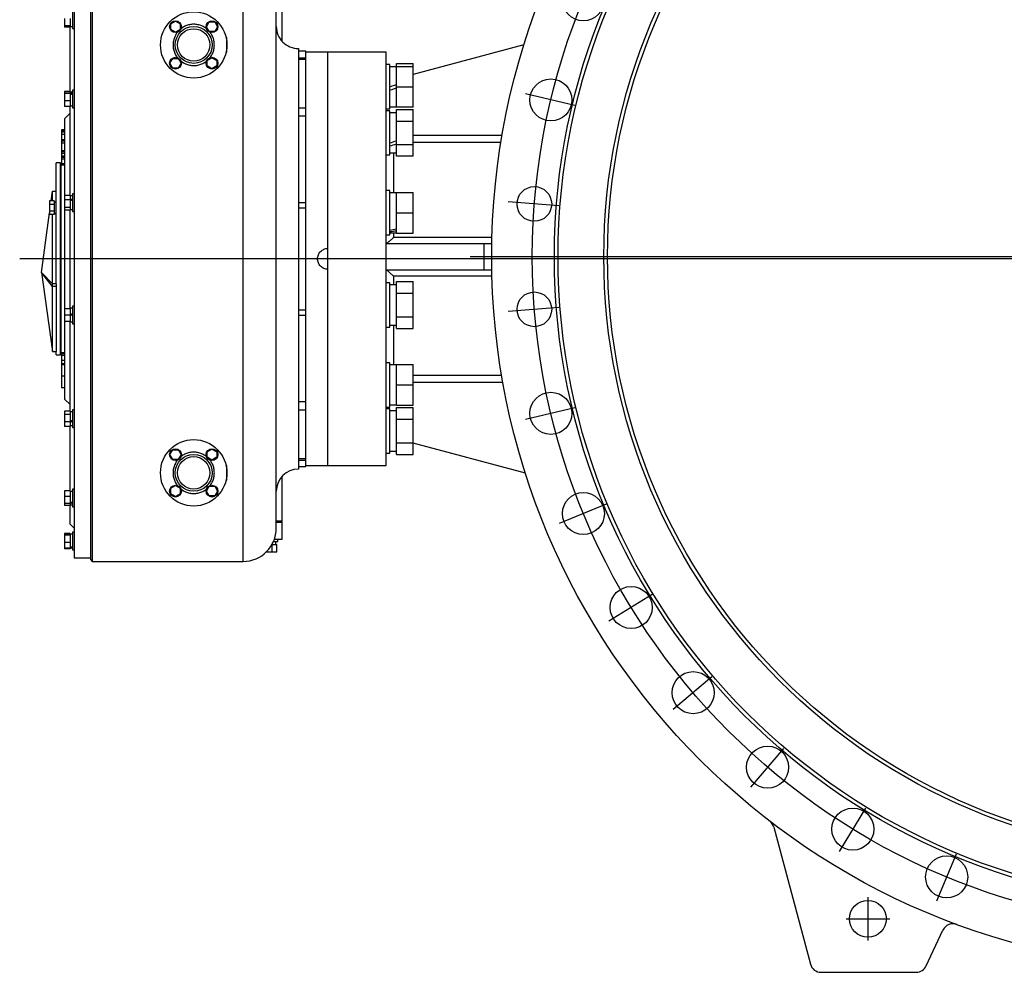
# Model space of a CAD drawing. Extents: x 881 to 5487, y -2816 to 411.
# Tile 7 of 11: x 1005 to 2340, y -1553 to -262. Entities that reach past the tile are written whole.
import ezdxf

# ---------------------------------------------------------------- set-up
doc = ezdxf.new("R2010")
doc.units = 0
doc.layers.get('0').update_dxf_attribs({"linetype": 'CONTINUOUS'})

msp = doc.modelspace()

# ---------------------------------------------------------------- linework, layer by layer
at = {"color": 7, "linetype": 'CONTINUOUS'}
for p, q in [((1079.3, -181.2), (1079.3, -586.2)), ((1101.3, -178.7), (1101.3, -993.7)), ((1103.8, -176.2), (1103.8, -996.2)), ((1361.3, -291.6), (1361.3, -231.2)), ((1076.8, -249.9), (1076.8, -266.5)), ((1066.2, -260.6), (1066.2, -270.2)), ((1073.7, -260.6), (1073.7, -270.2)), ((1076.8, -266.5), (1076.8, -273.9)), ((1210.1, -267.7), (1216.6, -264)), ((1216.6, -264), (1223.1, -267.7)), ((1258.6, -271.5), (1262.3, -265)), ((1262.3, -265), (1269.8, -265)), ((1269.8, -265), (1273.6, -271.5)), ((1073.7, -270.2), (1066.2, -270.2)), ((1066.2, -270.2), (1066.2, -271.5)), ((1073.7, -271.5), (1066.2, -271.5)), ((1066.2, -271.5), (1066.2, -272)), ((1073.3, -272), (1066.2, -272)), ((1073.3, -271.5), (1073.3, -359.5)), ((1073.7, -270.2), (1073.7, -270.6)), ((1073.7, -270.6), (1073.7, -271.1)), ((1073.7, -271.1), (1076.8, -271.1)), ((1073.7, -271.1), (1073.7, -271.5)), ((1076.8, -273.9), (1079.3, -273.9)), ((1210.1, -275.2), (1210.1, -267.7)), ((1216.6, -279), (1210.1, -275.2)), ((1223.1, -275.2), (1216.6, -279)), ((1223.1, -267.7), (1223.1, -275.2)), ((1262.3, -278), (1258.6, -271.5)), ((1269.8, -278), (1262.3, -278)), ((1273.6, -271.5), (1269.8, -278)), ((1286.3, -286.2), (1285.2, -286.2)), ((1286.3, -296.2), (1286.3, -286.2)), ((1285.2, -306.2), (1286.3, -306.2)), ((1286.3, -306.2), (1286.3, -296.2)), ((1393.3, -304.9), (1383.3, -304.9)), ((1423.3, -306.2), (1393.3, -306.2)), ((1502.3, -306.2), (1423.3, -306.2)), ((1423.3, -866.2), (1423.3, -306.2)), ((1502.3, -866.2), (1502.3, -306.2)), ((1689, -296.2), (1538.8, -336.4)), ((1209.1, -321), (1212.8, -314.5)), ((1212.8, -314.5), (1220.3, -314.5)), ((1220.3, -314.5), (1224.1, -321)), ((1259.6, -317.2), (1266.1, -313.5)), ((1259.6, -324.7), (1259.6, -317.2)), ((1266.1, -313.5), (1272.6, -317.2)), ((1272.6, -317.2), (1272.6, -324.7)), ((1383.3, -313.5), (1393.3, -313.5)), ((1383.3, -315.4), (1393.3, -315.4)), ((1212.8, -327.5), (1209.1, -321)), ((1220.3, -327.5), (1212.8, -327.5)), ((1224.1, -321), (1220.3, -327.5)), ((1266.1, -328.5), (1259.6, -324.7)), ((1272.6, -324.7), (1266.1, -328.5)), ((1507.3, -322.9), (1502.3, -322.9)), ((1507.3, -382.9), (1507.3, -322.9)), ((1516.3, -325.7), (1507.3, -325.7)), ((1516.3, -321.2), (1538.8, -321.2)), ((1516.3, -325.4), (1516.3, -321.2)), ((1516.3, -352.9), (1516.3, -325.4)), ((1516.3, -325.4), (1538.8, -325.4)), ((1538.8, -325.4), (1538.8, -321.2)), ((1538.8, -352.9), (1538.8, -325.4)), ((1073.3, -359.2), (1066.2, -359.2)), ((1066.2, -359.2), (1066.2, -359.5)), ((1066.2, -359.5), (1073.7, -359.5)), ((1066.2, -359.5), (1066.2, -362.2)), ((1073.7, -359.5), (1073.7, -360.3)), ((1076.8, -360.3), (1073.7, -360.3)), ((1073.7, -360.3), (1073.7, -361.3)), ((1079.3, -357.5), (1076.8, -357.5)), ((1076.8, -357.5), (1076.8, -378)), ((1516.3, -352.9), (1538.8, -352.9)), ((1516.3, -380.4), (1516.3, -352.9)), ((1538.8, -380.4), (1538.8, -352.9)), ((1073.7, -362.2), (1066.2, -362.2)), ((1066.2, -362.2), (1066.2, -372.2)), ((1073.7, -372.2), (1066.2, -372.2)), ((1066.2, -372.2), (1066.2, -379.6)), ((1073.7, -361.3), (1073.7, -362.2)), ((1073.7, -362.2), (1073.7, -365.4)), ((1073.7, -365.4), (1073.7, -369)), ((1073.7, -369), (1073.7, -372.2)), ((1073.7, -372.2), (1073.7, -379.6)), ((1066.2, -379.6), (1066.2, -379.8)), ((1073.7, -379.6), (1066.2, -379.6)), ((1073.3, -379.8), (1066.2, -379.8)), ((1073.3, -379.6), (1073.3, -499.8)), ((1073.7, -378.7), (1076.8, -378.7)), ((1076.8, -378), (1076.8, -381.5)), ((1076.8, -381.5), (1079.3, -381.5)), ((1383.3, -381.7), (1393.3, -381.7)), ((1502.3, -382.9), (1507.3, -382.9)), ((1507.3, -385.4), (1502.3, -385.4)), ((1507.3, -380.2), (1516.3, -380.2)), ((1507.3, -389.5), (1507.3, -385.4)), ((1538.8, -380.4), (1516.3, -380.4)), ((1516.3, -383.7), (1538.8, -383.7)), ((1516.3, -399.6), (1516.3, -383.7)), ((1538.8, -399.6), (1538.8, -383.7)), ((1073.3, -389.2), (1066.3, -396.2)), ((1066.3, -396.2), (1066.3, -499.8)), ((1393.3, -393), (1383.3, -393)), ((1516.3, -388.2), (1507.3, -388.2)), ((1507.3, -445.4), (1507.3, -389.5)), ((1516.3, -431.3), (1516.3, -399.6)), ((1516.3, -399.6), (1538.8, -399.6)), ((1538.8, -431.3), (1538.8, -399.6)), ((1064.3, -411.1), (1062.3, -411.1)), ((1062.3, -411.1), (1064.3, -411.1)), ((1062.3, -412.1), (1066.3, -412.1)), ((1062.3, -412.1), (1062.3, -414)), ((1066.3, -411.1), (1064.3, -411.1)), ((1062.3, -414), (1066.3, -414)), ((1062.3, -414), (1062.3, -417)), ((1062.3, -417), (1066.3, -417)), ((1062.3, -417), (1062.3, -424.6)), ((1062.3, -424.6), (1066.3, -424.6)), ((1062.3, -424.6), (1062.3, -426.2)), ((1062.3, -426.2), (1066.3, -426.2)), ((1062.3, -426.2), (1062.3, -429.1)), ((1062.3, -429.1), (1066.3, -429.1)), ((1062.3, -429.1), (1062.3, -439.1)), ((1062.3, -439.1), (1066.3, -439.1)), ((1062.3, -439.1), (1062.3, -440.7)), ((1516.3, -431.3), (1538.8, -431.3)), ((1516.3, -447.2), (1516.3, -431.3)), ((1538.8, -447.2), (1538.8, -431.3)), ((1062.3, -440.7), (1066.3, -440.7)), ((1062.3, -440.7), (1062.3, -443.6)), ((1066.3, -443.6), (1062.3, -443.6)), ((1066.3, -446.9), (1062.3, -446.9)), ((1062.3, -447.4), (1066.3, -447.4)), ((1062.3, -447.6), (1062.3, -448.2)), ((1062.3, -448.2), (1066.3, -448.2)), ((1062.3, -448.2), (1062.3, -450.9)), ((1066.3, -450.9), (1062.3, -450.9)), ((1062.3, -450.9), (1062.3, -456.8)), ((1502.3, -445.4), (1507.3, -445.4)), ((1507.3, -442.7), (1516.3, -442.7)), ((1538.8, -447.2), (1516.3, -447.2)), ((1060.8, -456.2), (1054.8, -456.2)), ((1054.8, -619.9), (1054.8, -456.2)), ((1060.8, -716.2), (1060.8, -456.2)), ((1066.3, -459.2), (1061.3, -459.2)), ((1061.3, -459.2), (1061.3, -586.2)), ((1062.3, -456.8), (1066.3, -456.8)), ((1060.8, -470.3), (1061.3, -470.3)), ((1061.3, -488), (1060.8, -488)), ((1061.3, -493.6), (1060.8, -493.6)), ((1507.3, -493.7), (1502.3, -493.7)), ((1507.3, -508.7), (1507.3, -493.7)), ((1048, -507.7), (1049.8, -494.3)), ((1049.8, -507.7), (1049.8, -494.3)), ((1049.8, -494.3), (1054.8, -494.3)), ((1066.2, -499.8), (1073.7, -499.8)), ((1066.2, -499.8), (1066.2, -506.1)), ((1073.7, -506.1), (1066.2, -506.1)), ((1066.2, -506.1), (1066.2, -516.4)), ((1073.7, -499.8), (1073.7, -501.8)), ((1076.8, -500.9), (1073.7, -500.9)), ((1073.7, -501.8), (1073.7, -504.1)), ((1073.7, -504.1), (1073.7, -506.1)), ((1073.7, -506.1), (1073.7, -509.4)), ((1079.3, -498.1), (1076.8, -498.1)), ((1076.8, -498.1), (1076.8, -521.2)), ((1516.3, -496.5), (1507.3, -496.5)), ((1516.3, -496.2), (1538.8, -496.2)), ((1516.3, -523.7), (1516.3, -496.2)), ((1538.8, -523.7), (1538.8, -496.2)), ((1052.2, -507.7), (1045.8, -507.7)), ((1045.8, -507.7), (1045.8, -512.3)), ((1052.2, -512.3), (1045.8, -512.3)), ((1045.8, -512.3), (1045.8, -521.5)), ((1052.2, -507.7), (1052.2, -512.3)), ((1052.2, -512.3), (1052.2, -521.5)), ((1061.3, -507.9), (1060.8, -507.9)), ((1061.3, -511.9), (1060.8, -511.9)), ((1073.7, -516.4), (1066.2, -516.4)), ((1066.2, -516.4), (1066.2, -520.4)), ((1073.7, -520.4), (1066.2, -520.4)), ((1066.3, -520.4), (1066.3, -653.3)), ((1073.3, -520.4), (1073.3, -653.3)), ((1073.7, -509.4), (1073.7, -513.2)), ((1073.7, -513.2), (1073.7, -516.4)), ((1073.7, -516.4), (1073.7, -520.4)), ((1073.7, -519.3), (1076.8, -519.3)), ((1383.3, -509.7), (1393.3, -509.7)), ((1383.3, -517), (1393.3, -517)), ((1507.3, -553.7), (1507.3, -508.7)), ((1034.8, -604.7), (1045.8, -523.7)), ((1052.2, -521.5), (1045.8, -521.5)), ((1045.8, -521.5), (1045.8, -526.1)), ((1052.2, -526.1), (1045.8, -526.1)), ((1049.8, -619.9), (1049.8, -526.1)), ((1052.2, -521.5), (1052.2, -526.1)), ((1052.2, -524.6), (1054.8, -524.6)), ((1060.8, -521.9), (1061.3, -521.9)), ((1061.3, -530.9), (1060.8, -530.9)), ((1076.8, -521.2), (1076.8, -522.1)), ((1076.8, -522.1), (1079.3, -522.1)), ((1516.3, -551.2), (1516.3, -523.7)), ((1516.3, -523.7), (1538.8, -523.7)), ((1538.8, -551.2), (1538.8, -523.7)), ((1061.3, -538.3), (1060.8, -538.3)), ((1060.8, -546.2), (1061.3, -546.2)), ((1061.3, -556), (1060.8, -556)), ((1502.3, -553.7), (1507.3, -553.7)), ((1507.3, -551), (1516.3, -551)), ((1516.3, -551.2), (1538.8, -551.2)), ((1061.3, -563.8), (1060.8, -563.8)), ((1502.3, -565.2), (1635.3, -565.2)), ((1635.3, -601.2), (1635.3, -565.2)), ((1635.3, -565.2), (1645.5, -565.2)), ((1061.3, -582.2), (1060.8, -582.2)), ((1061.3, -586.2), (1061.3, -713.2)), ((1079.3, -586.2), (1079.3, -991.2)), ((1061.3, -590.2), (1060.8, -590.2)), ((1049.8, -619.9), (1034.8, -604.7)), ((1049.8, -623.8), (1034.8, -604.7)), ((1034.8, -604.7), (1049.8, -711.8)), ((1061.3, -608.6), (1060.8, -608.6)), ((1502.3, -601.2), (1635.3, -601.2)), ((1635.3, -601.2), (1645.5, -601.2)), ((1054.8, -619.9), (1049.8, -619.9)), ((1049.8, -623.8), (1049.8, -619.9)), ((1054.8, -623.8), (1049.8, -623.8)), ((1049.8, -711.8), (1049.8, -623.8)), ((1054.8, -619.9), (1054.8, -711.8)), ((1061.3, -616.5), (1060.8, -616.5)), ((1061.3, -626.2), (1060.8, -626.2)), ((1507.3, -618.7), (1502.3, -618.7)), ((1507.3, -648.7), (1507.3, -618.7)), ((1516.3, -621.5), (1507.3, -621.5)), ((1516.3, -632.8), (1516.3, -617)), ((1516.3, -617), (1538.8, -617)), ((1538.8, -632.8), (1538.8, -617)), ((1060.8, -634.2), (1061.3, -634.2)), ((1516.3, -632.8), (1538.8, -632.8)), ((1516.3, -664.6), (1516.3, -632.8)), ((1538.8, -664.6), (1538.8, -632.8)), ((1061.3, -641.5), (1060.8, -641.5)), ((1061.3, -650.5), (1060.8, -650.5)), ((1066.2, -653.3), (1073.7, -653.3)), ((1066.2, -653.3), (1066.2, -662.3)), ((1076.8, -653.1), (1073.7, -653.1)), ((1073.7, -653.1), (1073.7, -653.3)), ((1073.7, -653.3), (1073.7, -656.1)), ((1079.3, -650.3), (1076.8, -650.3)), ((1076.8, -650.3), (1076.8, -674.3)), ((1507.3, -678.7), (1507.3, -648.7)), ((1060.8, -660.5), (1061.3, -660.5)), ((1061.3, -664.5), (1060.8, -664.5)), ((1073.7, -662.3), (1066.2, -662.3)), ((1066.2, -662.3), (1066.2, -671.3)), ((1073.7, -656.1), (1073.7, -659.4)), ((1073.7, -659.4), (1073.7, -662.3)), ((1073.7, -662.3), (1073.7, -665.1)), ((1073.7, -665.1), (1073.7, -668.4)), ((1383.3, -655.4), (1393.3, -655.4)), ((1383.3, -662.7), (1393.3, -662.7)), ((1516.3, -664.6), (1538.8, -664.6)), ((1516.3, -680.5), (1516.3, -664.6)), ((1538.8, -680.5), (1538.8, -664.6)), ((1060.8, -678.8), (1061.3, -678.8)), ((1073.7, -671.3), (1066.2, -671.3)), ((1066.3, -671.3), (1066.3, -776.2)), ((1073.3, -671.3), (1073.3, -792.6)), ((1073.7, -668.4), (1073.7, -671.3)), ((1073.7, -671.3), (1073.7, -671.5)), ((1073.7, -671.5), (1076.8, -671.5)), ((1076.8, -674.3), (1079.3, -674.3)), ((1502.3, -678.7), (1507.3, -678.7)), ((1516.3, -680.5), (1538.8, -680.5)), ((1061.3, -684.5), (1060.8, -684.5)), ((1061.3, -702.1), (1060.8, -702.1)), ((1049.8, -711.8), (1054.8, -711.8)), ((1054.8, -716.2), (1054.8, -711.8)), ((1054.8, -716.2), (1060.8, -716.2)), ((1061.3, -713.2), (1066.3, -713.2)), ((1062.3, -713.2), (1062.3, -714.6)), ((1062.3, -714.6), (1066.3, -714.6)), ((1062.3, -714.6), (1062.3, -717.2)), ((1066.3, -717.2), (1062.3, -717.2)), ((1062.3, -717.2), (1062.3, -723.4)), ((1062.3, -723.4), (1066.3, -723.4)), ((1062.3, -723.4), (1062.3, -728.6)), ((1066.3, -728.6), (1062.3, -728.6)), ((1062.3, -728.6), (1062.3, -729.2)), ((1062.3, -729.2), (1066.3, -729.2)), ((1066.3, -729.3), (1062.3, -729.3)), ((1507.3, -727), (1502.3, -727)), ((1507.3, -772), (1507.3, -727)), ((1516.3, -729.7), (1507.3, -729.7)), ((1516.3, -757), (1516.3, -729.5)), ((1516.3, -729.5), (1538.8, -729.5)), ((1538.8, -757), (1538.8, -729.5)), ((1062.3, -744.9), (1066.3, -744.9)), ((1062.3, -760.7), (1066.3, -760.7)), ((1516.3, -757), (1538.8, -757)), ((1516.3, -784.5), (1516.3, -757)), ((1538.8, -784.5), (1538.8, -757)), ((1507.3, -787), (1507.3, -772)), ((1066.3, -776.2), (1073.3, -783.2)), ((1383.3, -779.4), (1393.3, -779.4)), ((1502.3, -787), (1507.3, -787)), ((1507.3, -784.2), (1516.3, -784.2)), ((1516.3, -784.5), (1538.8, -784.5)), ((1073.7, -792.6), (1066.2, -792.6)), ((1066.2, -792.6), (1066.2, -796.6)), ((1066.2, -796.6), (1073.7, -796.6)), ((1066.2, -796.6), (1066.2, -806.9)), ((1073.7, -792.6), (1073.7, -793.8)), ((1076.8, -793.7), (1073.7, -793.7)), ((1073.7, -793.8), (1073.7, -795.3)), ((1073.7, -795.3), (1073.7, -796.6)), ((1073.7, -796.6), (1073.7, -799.8)), ((1073.7, -799.8), (1073.7, -803.6)), ((1079.3, -790.9), (1076.8, -790.9)), ((1076.8, -790.9), (1076.8, -814.9)), ((1383.3, -790.7), (1393.3, -790.7)), ((1507.3, -789.5), (1502.3, -789.5)), ((1507.3, -845.5), (1507.3, -789.5)), ((1516.3, -792.2), (1507.3, -792.2)), ((1516.3, -787.7), (1538.8, -787.7)), ((1516.3, -803.6), (1516.3, -787.7)), ((1538.8, -803.6), (1538.8, -787.7)), ((1073.7, -806.9), (1066.2, -806.9)), ((1066.2, -806.9), (1066.2, -813.2)), ((1073.7, -813.2), (1066.2, -813.2)), ((1073.3, -813.2), (1073.3, -900.4)), ((1073.7, -803.6), (1073.7, -806.9)), ((1073.7, -806.9), (1073.7, -808.9)), ((1073.7, -808.9), (1073.7, -811.2)), ((1073.7, -811.2), (1073.7, -813.2)), ((1073.7, -812.1), (1076.8, -812.1)), ((1516.3, -835.4), (1516.3, -803.6)), ((1516.3, -803.6), (1538.8, -803.6)), ((1538.8, -835.4), (1538.8, -803.6)), ((1076.8, -814.9), (1079.3, -814.9)), ((1516.3, -835.4), (1538.8, -835.4)), ((1516.3, -851.2), (1516.3, -835.4)), ((1538.8, -851.2), (1538.8, -835.4)), ((1691.1, -876.8), (1538.8, -836)), ((1209.1, -851.5), (1212.8, -845)), ((1212.8, -858), (1209.1, -851.5)), ((1212.8, -845), (1220.3, -845)), ((1220.3, -845), (1224.1, -851.5)), ((1224.1, -851.5), (1220.3, -858)), ((1259.6, -847.7), (1266.1, -844)), ((1259.6, -855.2), (1259.6, -847.7)), ((1266.1, -844), (1272.6, -847.7)), ((1272.6, -847.7), (1272.6, -855.2)), ((1502.3, -849.5), (1507.3, -849.5)), ((1507.3, -849.5), (1507.3, -845.5)), ((1507.3, -846.7), (1516.3, -846.7)), ((1516.3, -851.2), (1538.8, -851.2)), ((1220.3, -858), (1212.8, -858)), ((1266.1, -859), (1259.6, -855.2)), ((1272.6, -855.2), (1266.1, -859)), ((1286.3, -866.2), (1285.2, -866.2)), ((1286.3, -876.2), (1286.3, -866.2)), ((1383.3, -857), (1393.3, -857)), ((1383.3, -858.9), (1393.3, -858.9)), ((1383.3, -867.6), (1393.3, -867.6)), ((1393.3, -866.2), (1423.3, -866.2)), ((1423.3, -866.2), (1502.3, -866.2)), ((1286.3, -886.2), (1286.3, -876.2)), ((1361.3, -941.2), (1361.3, -880.8)), ((1210.1, -897.2), (1216.6, -893.5)), ((1216.6, -893.5), (1223.1, -897.2)), ((1285.2, -886.2), (1286.3, -886.2)), ((1073.7, -900.4), (1066.2, -900.4)), ((1066.2, -900.4), (1066.2, -907.8)), ((1073.7, -900.4), (1073.7, -902.8)), ((1076.8, -901.3), (1073.7, -901.3)), ((1073.7, -902.8), (1073.7, -905.5)), ((1073.7, -905.5), (1073.7, -907.8)), ((1079.3, -898.5), (1076.8, -898.5)), ((1076.8, -898.5), (1076.8, -922.5)), ((1210.1, -904.7), (1210.1, -897.2)), ((1216.6, -908.5), (1210.1, -904.7)), ((1223.1, -904.7), (1216.6, -908.5)), ((1223.1, -897.2), (1223.1, -904.7)), ((1258.6, -901), (1262.3, -894.5)), ((1262.3, -907.5), (1258.6, -901)), ((1262.3, -894.5), (1269.8, -894.5)), ((1269.8, -907.5), (1262.3, -907.5)), ((1269.8, -894.5), (1273.6, -901)), ((1273.6, -901), (1269.8, -907.5)), ((1066.2, -907.8), (1073.7, -907.8)), ((1066.2, -907.8), (1066.2, -917.8)), ((1073.7, -917.8), (1066.2, -917.8)), ((1066.2, -917.8), (1066.2, -920.5)), ((1073.7, -920.5), (1066.2, -920.5)), ((1073.3, -920.5), (1073.3, -945.2)), ((1073.7, -907.8), (1073.7, -911)), ((1073.7, -911), (1073.7, -914.7)), ((1073.7, -914.7), (1073.7, -917.8)), ((1073.7, -917.8), (1073.7, -918.7)), ((1073.7, -918.7), (1073.7, -919.7)), ((1073.7, -919.7), (1076.8, -919.7)), ((1073.7, -919.7), (1073.7, -920.5)), ((1076.8, -922.5), (1079.3, -922.5)), ((1073.3, -945.2), (1079.3, -951.2)), ((1353.5, -941.2), (1361.3, -941.2)), ((1353.5, -943.2), (1361.3, -943.2)), ((1361.3, -943.2), (1353.5, -943.2)), ((1361.3, -943.2), (1361.3, -941.2)), ((1361.3, -966.2), (1361.3, -943.2)), ((1073.7, -958.3), (1066.2, -958.3)), ((1066.2, -958.3), (1066.2, -959.1)), ((1073.7, -959.1), (1066.2, -959.1)), ((1066.2, -959.1), (1066.2, -960.5)), ((1073.7, -960.5), (1066.2, -960.5)), ((1066.2, -960.5), (1066.2, -970.1)), ((1073.7, -958.3), (1073.7, -959.1)), ((1073.7, -959.1), (1073.7, -959.5)), ((1076.8, -959.5), (1073.7, -959.5)), ((1073.7, -959.5), (1073.7, -960)), ((1073.7, -960), (1073.7, -960.5)), ((1073.7, -960.5), (1073.7, -963.5)), ((1079.3, -956.7), (1076.8, -956.7)), ((1076.8, -956.7), (1076.8, -980.7)), ((1066.2, -970.1), (1073.7, -970.1)), ((1066.2, -970.1), (1066.2, -978.3)), ((1073.7, -963.5), (1073.7, -967)), ((1073.7, -967), (1073.7, -970.1)), ((1073.7, -970.1), (1073.7, -972.7)), ((1073.7, -972.7), (1073.7, -975.7)), ((1347.3, -973.8), (1347.3, -983.3)), ((1347.5, -973.3), (1349.6, -973.3)), ((1349.6, -969.2), (1355.3, -969.2)), ((1349.6, -973.3), (1351.8, -973.3)), ((1350.8, -966.2), (1361.3, -966.2)), ((1351.8, -973.3), (1354.2, -973.3)), ((1352.5, -973.3), (1352.5, -969.2)), ((1354.2, -983.3), (1354.2, -973.3)), ((1355.3, -969.2), (1355.3, -966.2)), ((1073.7, -978.3), (1066.2, -978.3)), ((1066.2, -978.3), (1066.2, -979.1)), ((1073.7, -979.1), (1066.2, -979.1)), ((1073.7, -975.7), (1073.7, -978.3)), ((1073.7, -977.9), (1076.8, -977.9)), ((1073.7, -978.3), (1073.7, -979.1)), ((1076.8, -980.7), (1079.3, -980.7)), ((1339.9, -983.3), (1347.3, -983.3)), ((1347.3, -983.3), (1354.2, -983.3)), ((1079.3, -991.2), (1101.3, -991.2)), ((1101.3, -993.7), (1103.8, -996.2)), ((1103.8, -996.2), (1308.3, -996.2)), ((2027.6, -1356.3), (2077.4, -1542.1)), ((2155.3, -1451.2), (2155.3, -1510.2)), ((2125.9, -1480.7), (2184.8, -1480.7)), ((2234.4, -1544.5), (2257, -1496.1)), ((2091.8, -1553.2), (2220.8, -1553.2))]:
    msp.add_line(p, q, dxfattribs=at)
at = {"color": 8, "linetype": 'CONTINUOUS'}
for p, q in [((1308.3, -996.2), (1308.3, -176.2)), ((1538.8, -418.5), (1659.5, -418.5)), ((1657.8, -428.4), (1538.8, -428.4)), ((1512.3, -442.7), (1512.3, -496.5)), ((1512.3, -551), (1512.3, -557)), ((1512.3, -557), (1645.7, -557)), ((1512.3, -609.7), (1512.3, -621.5)), ((1645.7, -609.7), (1512.3, -609.7)), ((1512.3, -675.9), (1512.3, -729.7)), ((1538.8, -744), (1658.8, -744)), ((1660.6, -753.9), (1538.8, -753.9))]:
    msp.add_line(p, q, dxfattribs=at)
for p, q in [((1757.8, -378.5), (1691, -362.5)), ((1736.3, -514.4), (1667.8, -509)), ((3800.3, -586.2), (1005.4, -586.2)), ((1616.1, -583.2), (3604.6, -583.2)), ((1736.3, -652), (1667.8, -657.4)), ((1757.8, -787.9), (1691, -803.9)), ((1800.3, -918.7), (1736.9, -945)), ((1862.8, -1041.3), (1804.2, -1077.2)), ((1943.7, -1152.6), (1891.4, -1197.2)), ((2040.9, -1249.9), (1996.3, -1302.1)), ((2152.2, -1330.7), (2116.3, -1389.3)), ((2274.8, -1393.2), (2248.5, -1456.7))]:
    msp.add_line(p, q)
at = {"color": 7, "linetype": 'CONTINUOUS', "flags": 128}
for points in [[(1507.3, -352.9), (1510.3, -351.8), (1513.3, -350.7), (1516.3, -349.7)], [(1507.3, -357.7), (1510.3, -356.6), (1513.3, -355.5), (1516.3, -354.4)], [(1076.8, -660.6), (1075.8, -661), (1074.8, -661.4), (1073.7, -661.8)], [(1076.8, -662.3), (1075.8, -662.7), (1074.8, -663), (1073.7, -663.4)]]:
    msp.add_lwpolyline(points, dxfattribs=at)
at = {"color": 7, "linetype": 'CONTINUOUS'}
for centre, radius in [((2610.3, -583.2), 965), ((2610.3, -583.2), 880), ((2610.3, -583.2), 875), ((2610.3, -583.2), 813), ((2610.3, -583.2), 808), ((1769.6, -235), 28.5), ((1241.3, -296.2), 45), ((1216.6, -271.5), 8), ((1266.1, -271.5), 8), ((1241.3, -296.2), 25), ((1241.3, -296.2), 22), ((1216.6, -321), 8), ((1266.1, -321), 8), ((1725.5, -370.8), 28.5), ((1703.1, -511.8), 23.5), ((1703.1, -654.6), 23.5), ((1725.5, -795.6), 28.5), ((1241.3, -876.2), 45), ((1216.6, -851.5), 8), ((1241.3, -876.2), 25), ((1241.3, -876.2), 22), ((1266.1, -851.5), 8), ((1216.6, -901), 8), ((1266.1, -901), 8), ((1769.6, -931.4), 28.5), ((1834.4, -1058.7), 28.5), ((1918.4, -1174.2), 28.5), ((2019.3, -1275.2), 28.5), ((2134.9, -1359.1), 28.5), ((2262.1, -1423.9), 28.5), ((2155.3, -1480.7), 25)]:
    msp.add_circle(centre, radius, dxfattribs=at)
msp.add_circle((2610.3, -583.2), 910)
for centre, radius, start, end in [((1383.3, -271.2), 30, 180, 270.0044), ((1383.3, -901.2), 30, 90.0044, 180), ((1308.3, -951.2), 45, 270, 0), ((2013.1, -1360.2), 15, 15, 52.4511), ((2270.6, -1502.4), 15, 69.7143, 155), ((2091.8, -1538.2), 15, 195, 270), ((2220.8, -1538.2), 15, 270, 335)]:
    msp.add_arc(centre, radius, start, end, dxfattribs=at)
for centre, major_axis, ratio, start_param, end_param in [((1072.3, -369.5), (25.2, 6.9), 0.240393, 1.324677, 1.448264), ((1076.8, -369.5), (25.2, 6.9), 0.240393, 1.504943, 1.627894), ((1507.3, -415.4), (74.8, 24.3), 0.165076, 4.658796, 4.779297), ((1520.5, -415.4), (74.8, 24.3), 0.165076, 4.482143, 4.603242), ((1072.3, -510.1), (25.3, 8.6), 0.124911, 1.34781, 1.471396), ((1072.3, -510.1), (16.7, 5.7), 0.124911, 1.254261, 1.442534), ((1076.8, -510.1), (25.3, 8.6), 0.124911, 1.528075, 1.651027), ((1054.8, -516.9), (21.2, 0), 0.36397, 1.570796, 1.694007), ((1051, -516.9), (21.2, 0), 0.36397, 1.480842, 1.513998), ((1507.3, -523.7), (74.7, 15), 0.30407, 4.651263, 4.771765), ((1520.5, -523.7), (74.7, 15), 0.30407, 4.47461, 4.595709), ((1507.3, -648.7), (74.9, 0), 0.36397, 4.712389, 4.832891), ((1520.5, -648.7), (74.9, 0), 0.36397, 4.624408, 4.656835), ((1072.3, -802.9), (25.3, 8.6), 0.124911, 4.726347, 4.849934), ((1076.8, -802.9), (16.7, 5.7), 0.124911, 4.483628, 4.669668), ((1076.8, -802.9), (25.3, 8.6), 0.124911, 4.546716, 4.669668), ((1072.3, -910.5), (25.2, 6.9), 0.240393, 4.703214, 4.826801), ((1076.8, -910.5), (25.2, 6.9), 0.240393, 4.523584, 4.646535), ((1072.3, -968.7), (25.2, 4), 0.329086, 4.717573, 4.84116), ((1076.8, -968.7), (25.2, 4), 0.329086, 4.537943, 4.660894)]:
    msp.add_ellipse(centre, major_axis=major_axis, ratio=ratio, start_param=start_param, end_param=end_param, dxfattribs=at)
for points, knots in [([(1353.3, -951.2), (1353.3, -951.1), (1353.3, -950.9), (1353.3, -949.4), (1353.3, -946.9), (1353.3, -943.3), (1353.3, -938.6), (1353.3, -932.7), (1353.3, -926), (1353.3, -918.6), (1353.3, -910.5), (1353.3, -901.6), (1353.3, -891.8), (1353.3, -881.2), (1353.3, -869.7), (1353.3, -857.4), (1353.3, -844.4), (1353.3, -830.7), (1353.3, -816.4), (1353.3, -801.5), (1353.3, -786.1), (1353.3, -770.2), (1353.3, -754), (1353.3, -737.5), (1353.3, -719.9), (1353.3, -701.4), (1353.3, -682), (1353.3, -662.5), (1353.3, -643.2), (1353.3, -624), (1353.3, -605), (1353.3, -586.2), (1353.3, -567.4), (1353.3, -548.4), (1353.3, -529.2), (1353.3, -509.9), (1353.3, -490.4), (1353.3, -471), (1353.3, -452.5), (1353.3, -435), (1353.3, -418.4), (1353.3, -402.2), (1353.3, -386.3), (1353.3, -370.9), (1353.3, -356), (1353.3, -341.7), (1353.3, -328), (1353.3, -315), (1353.3, -302.7), (1353.3, -291.3), (1353.3, -280.6), (1353.3, -270.8), (1353.3, -261.9), (1353.3, -253.9), (1353.3, -246.4), (1353.3, -239.7), (1353.3, -233.8), (1353.3, -229.1), (1353.3, -225.5), (1353.3, -223), (1353.3, -221.5), (1353.3, -221.3), (1353.3, -221.2)], [0, 0, 0, 0, 0.016366, 0.032872, 0.049785, 0.066957, 0.084373, 0.102128, 0.119989, 0.135943, 0.151897, 0.168104, 0.18431, 0.200689, 0.217067, 0.233534, 0.25, 0.266467, 0.282933, 0.299312, 0.31569, 0.331897, 0.348103, 0.364057, 0.380011, 0.397873, 0.415627, 0.433043, 0.450215, 0.467129, 0.483635, 0.5, 0.516365, 0.532872, 0.549785, 0.566957, 0.584373, 0.602128, 0.619989, 0.635943, 0.651897, 0.668104, 0.68431, 0.700689, 0.717067, 0.733534, 0.75, 0.766467, 0.782933, 0.799312, 0.81569, 0.831897, 0.848103, 0.864057, 0.880011, 0.897873, 0.915627, 0.933043, 0.950215, 0.967129, 0.983635, 1, 1, 1, 1]), ([(1383.3, -301.2), (1383.3, -301.3), (1383.3, -301.4), (1383.3, -302.6), (1383.3, -304.6), (1383.3, -307.4), (1383.3, -311), (1383.3, -315.6), (1383.3, -320.9), (1383.3, -326.7), (1383.3, -333), (1383.3, -339.9), (1383.3, -348.4), (1383.3, -358.7), (1383.3, -371.1), (1383.3, -383.4), (1383.3, -395.3), (1383.3, -406.5), (1383.3, -418.1), (1383.3, -430.1), (1383.3, -442.5), (1383.3, -455.2), (1383.3, -468.1), (1383.3, -482.6), (1383.3, -498.7), (1383.3, -516.5), (1383.3, -534.1), (1383.3, -551.7), (1383.3, -569), (1383.3, -585.4), (1383.3, -600.9), (1383.3, -615.7), (1383.3, -630.7), (1383.3, -645.8), (1383.3, -661), (1383.3, -676.2), (1383.3, -690.6), (1383.3, -704.3), (1383.3, -717.2), (1383.3, -729.9), (1383.3, -743.7), (1383.3, -758.3), (1383.3, -773.5), (1383.3, -786.7), (1383.3, -798), (1383.3, -807.5), (1383.3, -816.5), (1383.3, -824.8), (1383.3, -832.5), (1383.3, -839.4), (1383.3, -845.7), (1383.3, -851.9), (1383.3, -857.7), (1383.3, -862.7), (1383.3, -866.6), (1383.3, -869.3), (1383.3, -870.9), (1383.3, -871.1), (1383.3, -871.2)], [0, 0, 0, 0, 0.016366, 0.032872, 0.049786, 0.066958, 0.084375, 0.10213, 0.119992, 0.135946, 0.151901, 0.168107, 0.184314, 0.206148, 0.228048, 0.25, 0.266466, 0.282933, 0.299312, 0.315691, 0.331898, 0.348105, 0.364059, 0.380014, 0.40085, 0.421435, 0.441756, 0.46149, 0.480908, 0.5, 0.516365, 0.532872, 0.549786, 0.566958, 0.584375, 0.60213, 0.619992, 0.635946, 0.651901, 0.668107, 0.684314, 0.706148, 0.728048, 0.75, 0.766466, 0.782933, 0.799312, 0.815691, 0.831898, 0.848105, 0.864059, 0.880014, 0.90085, 0.921435, 0.941756, 0.96149, 0.980908, 1, 1, 1, 1]), ([(1393.3, -313.5), (1393.3, -312.2), (1393.3, -309.5), (1393.3, -306.9), (1393.3, -305.2), (1393.3, -305), (1393.3, -304.9)], [0, 0, 0, 0, 0.25, 0.5, 0.75, 1, 1, 1, 1]), ([(1423.3, -572.1), (1423.3, -566.2), (1423.3, -554.4), (1423.3, -536.8), (1423.3, -519.5), (1423.3, -502.4), (1423.3, -485.6), (1423.3, -469.3), (1423.3, -453.4), (1423.3, -438), (1423.3, -423.3), (1423.3, -409.2), (1423.3, -395.8), (1423.3, -383.1), (1423.3, -371.3), (1423.3, -360.4), (1423.3, -350.3), (1423.3, -341.2), (1423.3, -333.1), (1423.3, -326), (1423.3, -320), (1423.3, -315), (1423.3, -311.1), (1423.3, -308.3), (1423.3, -306.5), (1423.3, -306.3), (1423.3, -306.2)], [0, 0, 0, 0, 0.041667, 0.083333, 0.125, 0.166667, 0.208333, 0.25, 0.291667, 0.333333, 0.375, 0.416667, 0.458333, 0.5, 0.541667, 0.583333, 0.625, 0.666667, 0.708333, 0.75, 0.791667, 0.833333, 0.875, 0.916667, 0.958333, 1, 1, 1, 1]), ([(1393.3, -315.4), (1393.3, -315), (1393.3, -314.2), (1393.3, -313.7), (1393.3, -313.5)], [0, 0, 0, 0, 0.5, 1, 1, 1, 1]), ([(1393.3, -381.7), (1393.3, -377.9), (1393.3, -370.3), (1393.3, -359.8), (1393.3, -350.2), (1393.3, -341.4), (1393.3, -333.4), (1393.3, -326.4), (1393.3, -320.3), (1393.3, -317.1), (1393.3, -315.4)], [0, 0, 0, 0, 0.125, 0.25, 0.375, 0.5, 0.625, 0.75, 0.875, 1, 1, 1, 1]), ([(1393.3, -393), (1393.3, -391.6), (1393.3, -388.7), (1393.3, -384.8), (1393.3, -382.7), (1393.3, -381.7)], [0, 0, 0, 0, 0.333333, 0.666667, 1, 1, 1, 1]), ([(1393.3, -509.7), (1393.3, -504.3), (1393.3, -493.5), (1393.3, -477.7), (1393.3, -462.3), (1393.3, -447.3), (1393.3, -432.8), (1393.3, -418.9), (1393.3, -405.5), (1393.3, -397.2), (1393.3, -393)], [0, 0, 0, 0, 0.125, 0.25, 0.375, 0.5, 0.625, 0.75, 0.875, 1, 1, 1, 1]), ([(1062.3, -411.2), (1062.3, -411.2), (1062.3, -411.2), (1062.3, -411.8), (1062.3, -412)], [0, 0, 0, 0, 0.768736, 1, 1, 1, 1]), ([(1062.3, -443.9), (1062.3, -444.3), (1062.3, -445.2), (1062.3, -446.3), (1062.3, -446.7), (1062.3, -446.9)], [0, 0, 0, 0, 0.27428, 0.655416, 1, 1, 1, 1]), ([(1062.3, -446.9), (1062.3, -447.2), (1062.3, -447.5), (1062.3, -447.3), (1062.3, -447.3)], [0, 0, 0, 0, 0.681793, 1, 1, 1, 1]), ([(1062.3, -457), (1062.3, -457.3), (1062.3, -458), (1062.3, -458.8), (1062.3, -459.2)], [0, 0, 0, 0, 0.386687, 1, 1, 1, 1]), ([(1393.3, -517), (1393.3, -515.8), (1393.3, -513.3), (1393.3, -510.9), (1393.3, -509.7)], [0, 0, 0, 0, 0.5, 1, 1, 1, 1]), ([(1393.3, -655.4), (1393.3, -649.7), (1393.3, -638.4), (1393.3, -621.1), (1393.3, -603.7), (1393.3, -586.2), (1393.3, -568.7), (1393.3, -551.3), (1393.3, -534.1), (1393.3, -522.7), (1393.3, -517)], [0, 0, 0, 0, 0.125, 0.25, 0.375, 0.5, 0.625, 0.75, 0.875, 1, 1, 1, 1]), ([(1502.5, -565.2), (1502.5, -565.2), (1502.7, -565.2), (1503, -565), (1503.4, -564.7), (1503.9, -564.4), (1504.6, -563.9), (1505.4, -563.2), (1506.3, -562.5), (1507.2, -561.7), (1508.2, -560.8), (1509.2, -559.9), (1510.2, -559), (1511.3, -558.1), (1512, -557.4), (1512.3, -557)], [0, 0, 0, 0, 0.061582, 0.125118, 0.18644, 0.250824, 0.327878, 0.411242, 0.501237, 0.576614, 0.659898, 0.751156, 0.830554, 0.907458, 1, 1, 1, 1]), ([(1423.3, -600.3), (1422.4, -600.3), (1420.6, -600.2), (1417.9, -599.3), (1415.4, -598), (1413.3, -596.3), (1411.5, -594.1), (1410.2, -591.6), (1409.4, -589), (1409.1, -586.2), (1409.4, -583.4), (1410.2, -580.8), (1411.5, -578.3), (1413.3, -576.1), (1415.4, -574.4), (1417.9, -573.1), (1420.6, -572.2), (1422.4, -572.1), (1423.3, -572.1)], [0, 0, 0, 0, 0.062863, 0.125161, 0.187767, 0.250229, 0.31265, 0.375277, 0.437567, 0.500217, 0.562566, 0.625103, 0.687656, 0.749995, 0.812648, 0.874943, 0.93756, 1, 1, 1, 1]), ([(1423.3, -866.2), (1423.3, -866.1), (1423.3, -865.9), (1423.3, -864.1), (1423.3, -861.4), (1423.3, -857.4), (1423.3, -852.5), (1423.3, -846.4), (1423.3, -839.3), (1423.3, -831.2), (1423.3, -822.1), (1423.3, -812), (1423.3, -801.1), (1423.3, -789.3), (1423.3, -776.6), (1423.3, -763.2), (1423.3, -749.1), (1423.3, -734.4), (1423.3, -719), (1423.3, -703.2), (1423.3, -686.8), (1423.3, -670), (1423.3, -653), (1423.3, -635.6), (1423.3, -618), (1423.3, -606.2), (1423.3, -600.3)], [0, 0, 0, 0, 0.041667, 0.083333, 0.125, 0.166667, 0.208333, 0.25, 0.291667, 0.333333, 0.375, 0.416667, 0.458333, 0.5, 0.541667, 0.583333, 0.625, 0.666667, 0.708333, 0.75, 0.791667, 0.833333, 0.875, 0.916667, 0.958333, 1, 1, 1, 1]), ([(1512.3, -609.7), (1511.9, -609.4), (1511.2, -608.7), (1510.2, -607.7), (1509.2, -606.8), (1508.2, -605.8), (1507.2, -605), (1506.2, -604.1), (1505.3, -603.3), (1504.5, -602.6), (1503.6, -601.9), (1502.8, -601.3), (1502.5, -601.3), (1502.4, -601.2)], [0, 0, 0, 0, 0.093055, 0.170314, 0.25001, 0.335141, 0.418041, 0.499734, 0.589719, 0.672996, 0.749923, 0.875288, 1, 1, 1, 1]), ([(1393.3, -662.7), (1393.3, -661.5), (1393.3, -659.1), (1393.3, -656.6), (1393.3, -655.4)], [0, 0, 0, 0, 0.5, 1, 1, 1, 1]), ([(1393.3, -779.4), (1393.3, -775.2), (1393.3, -766.9), (1393.3, -753.5), (1393.3, -739.6), (1393.3, -725.1), (1393.3, -710.1), (1393.3, -694.7), (1393.3, -678.9), (1393.3, -668.1), (1393.3, -662.7)], [0, 0, 0, 0, 0.125, 0.25, 0.375, 0.5, 0.625, 0.75, 0.875, 1, 1, 1, 1]), ([(1062.3, -729.3), (1062.3, -729.4), (1062.3, -729.5), (1062.3, -730.3), (1062.3, -731.7), (1062.3, -733.3), (1062.3, -735.2), (1062.3, -737.4), (1062.3, -739.9), (1062.3, -742.5), (1062.3, -744.2), (1062.3, -744.9)], [0, 0, 0, 0, 0.128218, 0.255963, 0.362406, 0.468936, 0.575028, 0.681037, 0.792745, 0.904553, 1, 1, 1, 1]), ([(1062.3, -744.9), (1062.3, -745.9), (1062.3, -747.9), (1062.3, -750.7), (1062.3, -753.4), (1062.3, -755.6), (1062.3, -757.5), (1062.3, -758.9), (1062.3, -759.9), (1062.3, -760.6), (1062.3, -760.6), (1062.3, -760.7)], [0, 0, 0, 0, 0.120255, 0.240331, 0.356965, 0.473567, 0.58078, 0.68799, 0.793033, 0.897995, 1, 1, 1, 1]), ([(1393.3, -790.7), (1393.3, -789.7), (1393.3, -787.6), (1393.3, -783.8), (1393.3, -780.9), (1393.3, -779.4)], [0, 0, 0, 0, 0.333333, 0.666667, 1, 1, 1, 1]), ([(1393.3, -857), (1393.3, -855.3), (1393.3, -852.1), (1393.3, -846), (1393.3, -839), (1393.3, -831.1), (1393.3, -822.3), (1393.3, -812.6), (1393.3, -802.2), (1393.3, -794.5), (1393.3, -790.7)], [0, 0, 0, 0, 0.125, 0.25, 0.375, 0.5, 0.625, 0.75, 0.875, 1, 1, 1, 1]), ([(1393.3, -858.9), (1393.3, -858.7), (1393.3, -858.2), (1393.3, -857.4), (1393.3, -857)], [0, 0, 0, 0, 0.5, 1, 1, 1, 1]), ([(1393.3, -867.6), (1393.3, -867.5), (1393.3, -867.2), (1393.3, -865.5), (1393.3, -862.9), (1393.3, -860.3), (1393.3, -858.9)], [0, 0, 0, 0, 0.25, 0.5, 0.75, 1, 1, 1, 1]), ([(1353.3, -941.2), (1354.3, -941.2), (1356.7, -941.2), (1359.2, -941.2), (1361, -941.2), (1361.2, -941.2), (1361.3, -941.2)], [0, 0, 0, 0, 0.192255, 0.461504, 0.730752, 1, 1, 1, 1])]:
    msp.add_open_spline(points, degree=3, knots=knots, dxfattribs=at)
at = {"color": 8, "linetype": 'CONTINUOUS'}
for points, knots in [([(1219.4, -278.8), (1219.4, -278.8), (1218.5, -279.8), (1217.2, -281.9), (1215.7, -284.8), (1214.6, -287.7), (1213.6, -291.4), (1213.2, -295.2), (1213.4, -299.1), (1213.9, -301.9), (1214.6, -304.7), (1215.9, -308.1), (1217.5, -311.3), (1219.2, -313.2), (1219.6, -313.7)], [0, 0, 0, 0, 0.006216, 0.099381, 0.195169, 0.270041, 0.344926, 0.497666, 0.574131, 0.650611, 0.725483, 0.800368, 0.943965, 1, 1, 1, 1]), ([(1258.8, -274.3), (1258.7, -274.3), (1257.8, -273.4), (1255.7, -272.1), (1252.7, -270.6), (1249.8, -269.5), (1246.1, -268.5), (1242.3, -268.1), (1238.4, -268.3), (1235.6, -268.8), (1232.8, -269.5), (1229.4, -270.8), (1226.3, -272.4), (1224.4, -274), (1223.8, -274.5)], [0, 0, 0, 0, 0.006227, 0.099382, 0.19517, 0.27004, 0.344927, 0.497666, 0.574133, 0.650613, 0.725484, 0.800371, 0.943966, 1, 1, 1, 1]), ([(1263.2, -313.6), (1263.3, -313.6), (1264.1, -312.6), (1265.4, -310.5), (1267, -307.6), (1268.1, -304.7), (1269, -301), (1269.4, -297.2), (1269.2, -293.3), (1268.8, -290.5), (1268.1, -287.7), (1266.8, -284.3), (1265.2, -281.1), (1263.5, -279.2), (1263.1, -278.7)], [0, 0, 0, 0, 0.006216, 0.099382, 0.195169, 0.270041, 0.344927, 0.497667, 0.574132, 0.650611, 0.725484, 0.80037, 0.943967, 1, 1, 1, 1]), ([(1223.9, -318.1), (1224, -318.2), (1224.9, -319), (1227, -320.3), (1229.9, -321.9), (1232.9, -322.9), (1236.5, -323.9), (1240.4, -324.3), (1244.2, -324.1), (1247.1, -323.7), (1249.8, -322.9), (1253.3, -321.6), (1256.4, -320), (1258.3, -318.4), (1258.8, -317.9)], [0, 0, 0, 0, 0.006227, 0.099382, 0.195169, 0.270042, 0.344927, 0.497668, 0.574132, 0.650612, 0.725483, 0.800369, 0.943964, 1, 1, 1, 1]), ([(1258.7, -854.3), (1258.7, -854.2), (1257.8, -853.4), (1255.7, -852.1), (1252.7, -850.6), (1249.8, -849.5), (1246.1, -848.5), (1242.3, -848.1), (1238.4, -848.3), (1235.6, -848.8), (1232.8, -849.5), (1229.4, -850.8), (1226.3, -852.4), (1224.4, -854), (1223.9, -854.5)], [0, 0, 0, 0, 0.004749, 0.098121, 0.194121, 0.269158, 0.344211, 0.497289, 0.573926, 0.650575, 0.725612, 0.800665, 0.944579, 1, 1, 1, 1]), ([(1219.4, -858.8), (1219.4, -858.9), (1218.5, -859.8), (1217.2, -861.9), (1215.7, -864.8), (1214.6, -867.7), (1213.6, -871.4), (1213.2, -875.2), (1213.4, -879.1), (1213.9, -881.9), (1214.6, -884.7), (1215.9, -888.1), (1217.5, -891.3), (1219.1, -893.2), (1219.6, -893.7)], [0, 0, 0, 0, 0.004762, 0.098125, 0.194124, 0.269162, 0.344213, 0.497292, 0.573926, 0.650576, 0.725614, 0.800665, 0.94458, 1, 1, 1, 1]), ([(1263.3, -893.6), (1263.3, -893.5), (1264.1, -892.6), (1265.4, -890.5), (1267, -887.6), (1268.1, -884.7), (1269, -881), (1269.4, -877.2), (1269.2, -873.3), (1268.8, -870.5), (1268.1, -867.7), (1266.8, -864.3), (1265.2, -861.2), (1263.5, -859.3), (1263.1, -858.7)], [0, 0, 0, 0, 0.00476, 0.098123, 0.194122, 0.26916, 0.344212, 0.497291, 0.573926, 0.650575, 0.725613, 0.800665, 0.94458, 1, 1, 1, 1]), ([(1224, -898.1), (1224, -898.2), (1224.9, -899), (1227, -900.3), (1229.9, -901.9), (1232.9, -902.9), (1236.5, -903.9), (1240.4, -904.3), (1244.2, -904.1), (1247.1, -903.7), (1249.8, -902.9), (1253.3, -901.6), (1256.4, -900), (1258.3, -898.4), (1258.8, -897.9)], [0, 0, 0, 0, 0.004749, 0.098118, 0.194119, 0.269159, 0.34421, 0.497291, 0.573925, 0.650574, 0.725612, 0.800665, 0.944579, 1, 1, 1, 1])]:
    msp.add_open_spline(points, degree=3, knots=knots, dxfattribs=at)

doc.saveas('drawing.dxf')
